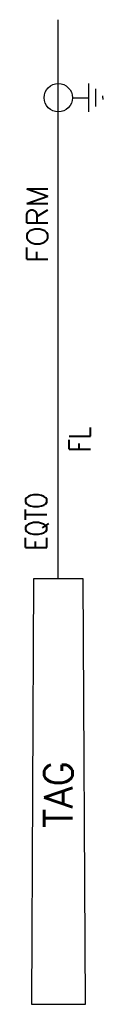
# Model space of a CAD drawing. Header units: millimetres. Extents: x 1.2 to 6.7, y -59.7 to 9.7.
import ezdxf
from ezdxf.enums import TextEntityAlignment as Align

# ---------------------------------------------------------------- set-up
doc = ezdxf.new("R2010")
doc.units = ezdxf.units.MM
doc.header["$MEASUREMENT"] = 0
doc.layers.get('0').update_dxf_attribs({"linetype": 'CONTINUOUS'})
doc.styles.add('REGUA60', font='romans.shx', dxfattribs={"oblique": 15, "height": 1.5})
doc.styles.add('REGUA60C', font='romans.shx', dxfattribs={"width": 0.8, "oblique": 15, "height": 1.5})
doc.styles.add('REGUA80C', font='romans.shx', dxfattribs={"width": 0.8, "oblique": 15, "height": 2})

msp = doc.modelspace()

# ---------------------------------------------------------------- linework, layer by layer
at = {"color": 2}
msp.add_line((3.509, -29.709, 54.53), (3.509, 9.699, 54.53), dxfattribs=at)
at = {"color": 2, "linetype": 'Continuous'}
for p, q in [((5.656, 3.199, 54.53), (5.656, 5.199, 54.53)), ((4.509, 4.199, 54.53), (5.656, 4.199, 54.53)), ((6.156, 3.574, 54.53), (6.156, 4.824, 54.53)), ((6.656, 4.199, 54.53), (6.656, 4.324, 54.53)), ((6.656, 4.199, 54.53), (6.656, 4.074, 54.53))]:
    msp.add_line(p, q, dxfattribs=at)
at = {"color": 2, "elevation": 54.53}
msp.add_lwpolyline([(1.619, -59.709), (5.43, -59.709), (5.259, -29.709), (1.759, -29.709)], close=True, dxfattribs=at)
at = {"color": 2, "linetype": 'Continuous'}
msp.add_circle((3.509, 4.199, 54.53), 1, dxfattribs=at)

# ---------------------------------------------------------------- texts
at = {"color": 7}
for tag, height, style, p in [('FORM', 1.5, 'REGUA60', (2.03, -4.709, 54.53)), ('TAG', 2, 'REGUA80C', (3.517, -44.921, 54.53))]:
    msp.add_attdef(tag, text='', height=height, rotation=90, dxfattribs=dict(at, style=style)).set_placement(p, align=Align.MIDDLE_CENTER)
at = {"color": 7, "style": 'REGUA60C', "width": 0.8}
msp.add_attdef('FL', text='', height=1.5, rotation=90, dxfattribs=at).set_placement((5.023, -19.889, 54.53), align=Align.MIDDLE_CENTER)
at = {"color": 7, "style": 'REGUA60', "width": 0.8}
msp.add_attdef('EQTO', text='', height=1.5, rotation=90, dxfattribs=at).set_placement((1.943, -27.709, 54.53), align=Align.MIDDLE_LEFT)

doc.saveas('drawing.dxf')
